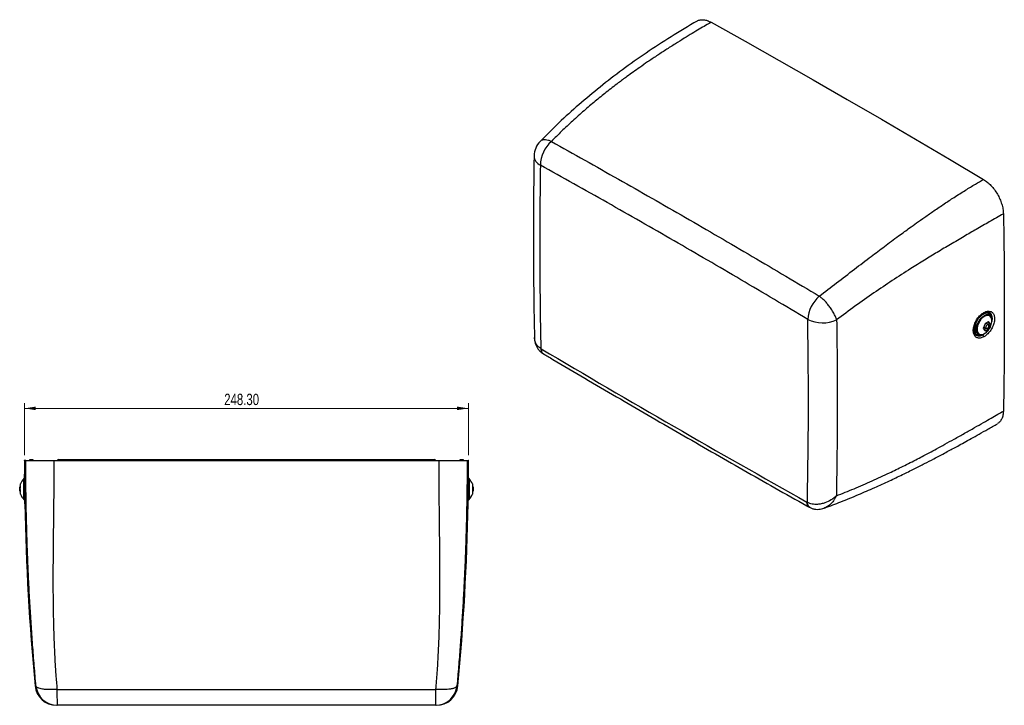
# Model space of a CAD drawing. Header units: millimetres. Extents: x 19 to 203, y 50 to 280.
# Tile 3 of 3: x 19 to 203, y 152 to 280. Entities that reach past the tile are written whole.
import ezdxf

# ---------------------------------------------------------------- set-up
doc = ezdxf.new("R2010")
doc.units = ezdxf.units.MM
doc.header["$PDSIZE"] = -1
doc.styles.add('SLDTEXTSTYLE0', font='TXT', dxfattribs={"width": 0.75})
doc.dimstyles.new('SLDDIMSTYLE0', dxfattribs={"dimtxt": 2.116667, "dimasz": 2.116667, "dimexe": 0, "dimexo": 0.0625, "dimgap": 0.529167, "dimtad": 1, "dimlfac": 3, "dimrnd": 1e-09, "dimzin": 4, "dimdsep": 46, "dimtxsty": 'SLDTEXTSTYLE0', "dimsah": 1, "dimcen": 0.09, "dimadec": 0, "dimazin": 1, "dimtfac": 1, "dimtofl": 0, "dimtmove": 0, "dimatfit": 3, "dimfxl": 0, "dimfrac": 2, "dimtolj": 1, "dimtzin": 12, "dimarcsym": 0})

# ---------------------------------------------------------------- blocks, each defined once
blk = doc.blocks.new('_D')
at = {"color": 7, "linetype": 'Continuous', "lineweight": 0}
for p, q in [((19.92, 199.03), (19.92, 208.73)), ((19.92, 207.73), (102.69, 207.73)), ((102.69, 199.03), (102.69, 208.73))]:
    blk.add_line(p, q, dxfattribs=at)
at = {"color": 7, "linetype": 'Continuous', "lineweight": 18}
for points in [[(19.92, 207.73), (22.04, 207.4), (22.04, 208.06)], [(102.69, 207.73), (100.57, 208.06), (100.57, 207.4)]]:
    blk.add_solid(points, dxfattribs=at)
at = {"color": 7, "linetype": 'Continuous', "lineweight": 18, "insert": (57.16, 210.46), "char_height": 2.117, "attachment_point": 1, "style": 'SLDTEXTSTYLE0'}
blk.add_mtext('248.30', dxfattribs=at)

msp = doc.modelspace()

# ---------------------------------------------------------------- linework, layer by layer
at = {"color": 7, "linetype": 'Continuous', "lineweight": 25}
for p, q in [((198.6592, 225.4417), (198.6637, 225.4442)), ((199.7776, 225.0757), (199.4718, 225.2522)), ((199.9852, 223.4322), (199.645, 223.9162)), ((199.6915, 225.1175), (199.7776, 225.0757)), ((198.9645, 223.5234), (198.6243, 222.6466)), ((198.6243, 222.6466), (198.9645, 222.1625)), ((199.2372, 222.6012), (198.8239, 222.3626)), ((198.8495, 222.8134), (199.1863, 222.6189)), ((199.6096, 223.3522), (199.2728, 223.5466)), ((199.4445, 222.671), (199.645, 222.5553)), ((199.5474, 223.849), (199.7416, 223.5728)), ((199.7416, 223.5728), (199.6449, 223.3235)), ((199.645, 222.5553), (199.9852, 223.4322)), ((199.7416, 223.5728), (199.9852, 223.4322)), ((197.472, 221.7881), (197.7778, 221.6115)), ((197.7757, 221.6279), (197.9118, 221.5543)), ((116.1622, 218.8776), (116.2342, 218.8349)), ((20.1745, 198.0256), (19.9202, 198.0256)), ((20.9363, 198.1923), (21.4696, 198.1923)), ((20.9363, 198.0289), (20.9363, 198.1923)), ((21.4696, 198.1923), (21.4696, 198.029)), ((25.4108, 198.0256), (97.1951, 198.0256)), ((26.303, 198.1923), (96.303, 198.1923)), ((101.1363, 198.1923), (101.6696, 198.1923)), ((101.1363, 198.0289), (101.1363, 198.1923)), ((101.6696, 198.1923), (101.6696, 198.029)), ((102.4314, 198.0256), (102.6858, 198.0256)), ((19.8196, 190.7409), (19.8196, 194.6436)), ((102.7864, 194.6436), (102.7864, 190.7409)), ((19.0356, 192.7551), (19.0356, 192.6295)), ((19.1867, 193.1156), (19.06, 193.1156)), ((19.06, 192.2689), (19.06, 193.1156)), ((19.9372, 194.4356), (19.9372, 190.6923)), ((102.6687, 190.6923), (102.6687, 194.4321)), ((103.5459, 193.1156), (103.4192, 193.1156)), ((103.5459, 193.1156), (103.5459, 192.2689)), ((103.5704, 192.6295), (103.5704, 192.7551)), ((19.06, 192.2689), (19.1867, 192.2689)), ((103.4192, 192.2689), (103.5459, 192.2689)), ((19.9372, 190.6923), (19.9823, 190.6923)), ((102.6237, 190.6923), (102.6687, 190.6923)), ((165.7812, 190.232), (165.8532, 190.1916))]:
    msp.add_line(p, q, dxfattribs=at)
at = {"color": 7, "linetype": 'Continuous', "lineweight": 25, "flags": 128}
for points in [[(147.9193, 279.7289), (154.2638, 276.1814), (160.6086, 272.6008), (166.9537, 268.9871), (173.2989, 265.3405), (179.6441, 261.6611), (185.9892, 257.9488), (192.3341, 254.2038), (198.6785, 250.4262)], [(202.3811, 244.0328), (202.4598, 239.3866), (202.516, 234.753), (202.5497, 230.132), (202.561, 225.5239), (202.5498, 220.9287), (202.5161, 216.3466), (202.4601, 211.7778), (202.3815, 207.2224)], [(199.4718, 225.2522), (199.3734, 225.2989), (199.0741, 225.3454), (198.7369, 225.2773), (198.3831, 225.0987), (198.0349, 224.821), (197.7141, 224.4616), (197.441, 224.0429), (197.2326, 223.5915), (197.1021, 223.1355), (197.0577, 222.7037)], [(197.771, 221.6155), (197.6335, 221.7233), (197.4628, 221.9834), (197.3746, 222.329), (197.3746, 222.7383), (197.4628, 223.1857), (197.6335, 223.6431), (197.8762, 224.0816), (198.1755, 224.4737), (198.5127, 224.7948), (198.8665, 225.0248), (199.2147, 225.1491), (199.5354, 225.1599), (199.6915, 225.1175)], [(200.2407, 224.0922), (200.1974, 224.4634), (200.07, 224.7612), (199.8667, 224.967), (199.6002, 225.0678), (199.2873, 225.0571), (198.9475, 224.9359), (198.6023, 224.7115), (198.2734, 224.3982), (197.9813, 224.0156), (197.7446, 223.5877), (197.5779, 223.1415), (197.4919, 222.705), (197.4919, 222.3056), (197.5779, 221.9684), (197.7446, 221.7146), (197.966, 221.5662)], [(199.6293, 225.6521), (199.6338, 225.6507), (199.9127, 225.495), (200.1228, 225.2353), (200.2533, 224.8848), (200.2975, 224.4616), (200.2632, 224.046)], [(199.6973, 223.1584), (199.6745, 223.2775), (199.6096, 223.3522), (199.5125, 223.3711), (199.3979, 223.3312), (199.2834, 223.2388), (199.1863, 223.1078), (199.1214, 222.9582), (199.0986, 222.8128), (199.1214, 222.6936), (199.1863, 222.619), (199.2834, 222.6001), (199.3979, 222.6399), (199.5125, 222.7323), (199.6096, 222.8633), (199.6745, 223.0129), (199.6973, 223.1584)], [(198.9295, 221.72), (198.9295, 221.72), (198.5401, 221.4517)]]:
    msp.add_lwpolyline(points, dxfattribs=at)
at = {"color": 7, "linetype": 'Continuous', "lineweight": 25}
for centre, radius, start, end in [((118.9123, 254.7316), 4, 135.776655, 179.075509), ((122.2642, 252.8933), 6.1837, 131.929377, 178.095695), ((116.9029, 254.9165), 1.9937, 183.460387, 245.745346), ((172.2751, 223.8812), 6.359, 131.282865, 176.021556), ((168.7119, 229.9968), 6.3189, 243.895564, 294.266816), ((198.5671, 225.5747), 0.1623, 306.520029, 7.171238), ((199.1587, 224.7134), 0.8908, 11.740638, 111.027846), ((197.8079, 222.3811), 0.9368, 180.367687, 292.7933), ((198.0134, 222.5846), 0.9631, 172.891251, 235.796569), ((198.2803, 222.522), 1.0062, 251.794484, 306.295677), ((198.2092, 221.0517), 0.5192, 1.646753, 50.39528), ((466.3695, 198.0256), 446.4494, 180, 180.329426), ((26.303, 197.8589), 0.3333, 90, 150), ((96.303, 197.8589), 0.3333, 30, 90), ((-343.7636, 198.0256), 446.4494, 359.670582, 0), ((21.7022, 192.7551), 2.6667, 134.910535, 160.290931), ((19.9372, 194.5256), 0.1667, 90, 134.910535), ((102.6687, 194.5256), 0.1667, 45.089465, 90), ((100.9037, 192.7551), 2.6667, 19.703715, 45.089465), ((21.7022, 192.7551), 2.6667, 172.229994, 180), ((100.9037, 192.7551), 2.6667, 0, 7.770006), ((21.7022, 192.6295), 2.6667, 180, 187.770006), ((21.7022, 192.6295), 2.6667, 199.703715, 225.089465), ((100.9037, 192.6295), 2.6667, 314.910535, 340.290931), ((100.9037, 192.6295), 2.6667, 352.229994, 0), ((19.9372, 190.8589), 0.1667, 225.089465, 270), ((466.3695, 198.0256), 446.4494, 181.039179, 185.403882), ((-343.7636, 198.0256), 446.4494, 354.59593, 358.960816), ((102.6687, 190.8589), 0.1667, 270, 314.910535), ((25.8865, 156.3589), 4, 185.422605, 270.007159), ((26.0557, 156.3585), 3.9996, 185.399414, 269.995719), ((60.8992, 154.6729), 34.9205, 178.927933, 183.799388), ((96.5502, 156.3585), 3.9996, 270.004281, 354.600586), ((58.5878, 154.7471), 38.0377, 356.400329, 0.87235), ((96.7195, 156.3589), 4, 269.99284, 354.502992)]:
    msp.add_arc(centre, radius, start, end, dxfattribs=at)
for points, knots in [([(145.3205, 279.9545), (143.6913, 278.9928), (140.4923, 277.1043), (135.841, 274.0632), (131.4213, 270.9386), (127.2354, 267.7207), (123.2843, 264.4141), (119.5561, 261.0446), (117.1996, 258.6795), (116.0424, 257.5179)], [0, 0, 0, 0, 0.15875684, 0.31174427, 0.45929521, 0.60172961, 0.73923518, 0.87194339, 1, 1, 1, 1]), ([(147.9193, 279.7289), (147.5782, 279.5314), (146.845, 279.1071), (145.6646, 278.4132), (144.3289, 277.6158), (142.8378, 276.7079), (141.1934, 275.6845), (139.4759, 274.5898), (137.7521, 273.4597), (136.1432, 272.3761), (134.6916, 271.3731), (133.4044, 270.4633), (132.0665, 269.4953), (130.3896, 268.248), (128.4128, 266.7202), (126.284, 264.9978), (124.1816, 263.2147), (122.095, 261.3491), (120.0576, 259.4344), (118.7659, 258.1325), (118.1322, 257.4938)], [0, 0, 0, 0, 0.03346081, 0.07190078, 0.11532012, 0.16371895, 0.21709735, 0.27531831, 0.33072781, 0.38506066, 0.43246104, 0.47292916, 0.51157648, 0.56461035, 0.63962003, 0.70995962, 0.78107978, 0.85676288, 0.92973008, 1, 1, 1, 1]), ([(145.3208, 279.9539), (145.3219, 279.9548), (145.4761, 280.081), (145.8747, 280.1831), (146.5033, 280.2253), (147.1975, 280.085), (147.6787, 279.8476), (147.9193, 279.7289)], [0, 0, 0, 0, 0.00180121, 0.25109534, 0.5004438, 0.75018096, 1, 1, 1, 1]), ([(118.1322, 257.4938), (117.9445, 257.5702), (117.5692, 257.7231), (117.1168, 257.8099), (116.7604, 257.8208), (116.4884, 257.7785), (116.2369, 257.6877), (116.1134, 257.5745), (116.0473, 257.514)], [0, 0, 0, 0, 0.208039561, 0.416124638, 0.555541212, 0.695804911, 0.837227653, 1, 1, 1, 1]), ([(118.1322, 257.4938), (122.2944, 255.1669), (130.6192, 250.5128), (143.1069, 243.3606), (155.5945, 236.0948), (163.9178, 231.1382), (168.0796, 228.6598)], [0, 0, 0, 0, 0.24998953, 0.5, 0.74998953, 1, 1, 1, 1]), ([(114.9154, 254.7948), (114.9092, 254.4859), (114.8475, 251.4185), (114.8007, 245.551), (114.7823, 237.1896), (114.8383, 228.9952), (114.9349, 223.5694), (114.9814, 220.962)], [0, 0, 0, 0, 0.02774213, 0.2754813, 0.52318685, 0.77086848, 1, 1, 1, 1]), ([(116.0839, 253.0988), (116.0189, 247.4417), (115.8888, 236.125), (116.0711, 224.629), (116.1622, 218.8797)], [0, 0, 0, 0, 0.49988863, 1, 1, 1, 1]), ([(165.9315, 224.3224), (161.7779, 226.7954), (153.4705, 231.7414), (141.008, 238.9923), (128.5452, 246.1305), (120.2378, 250.776), (116.0839, 253.0988)], [0, 0, 0, 0, 0.24998956, 0.5, 0.74998956, 1, 1, 1, 1]), ([(168.0796, 228.6598), (169.1518, 229.4827), (171.3544, 231.1735), (174.5731, 233.6466), (177.1213, 235.5913), (178.981, 236.9984), (180.2329, 237.9394), (181.5253, 238.9032), (182.7725, 239.8249), (183.9002, 240.6502), (185.0204, 241.464), (186.2747, 242.3648), (187.7933, 243.4374), (189.5163, 244.6288), (191.3425, 245.8613), (193.3034, 247.1457), (195.2324, 248.365), (197.0554, 249.4786), (198.1725, 250.1308), (198.6786, 250.4262)], [0, 0, 0, 0, 0.10097932, 0.2074585, 0.30900412, 0.34854122, 0.3895436, 0.43201243, 0.47594879, 0.51288087, 0.54382109, 0.58730469, 0.63772165, 0.69507215, 0.75891547, 0.81966641, 0.89010952, 0.95022058, 1, 1, 1, 1]), ([(198.6785, 250.4262), (198.918, 250.2681), (199.397, 249.9519), (200.0865, 249.2931), (200.725, 248.5314), (201.2846, 247.6752), (201.7498, 246.764), (202.0948, 245.8292), (202.3258, 244.8986), (202.3627, 244.3214), (202.3811, 244.0328)], [0, 0, 0, 0, 0.12460534, 0.24919693, 0.37429754, 0.49942553, 0.62444102, 0.74948375, 0.87472134, 1, 1, 1, 1]), ([(202.3812, 244.0328), (201.5112, 243.5308), (199.8359, 242.5642), (197.3965, 241.1546), (194.9899, 239.7554), (192.5669, 238.3296), (190.0984, 236.8542), (187.6295, 235.3506), (184.8368, 233.6094), (181.6987, 231.5904), (178.2233, 229.2554), (174.7617, 226.8264), (172.448, 225.0907), (171.3089, 224.2362)], [0, 0, 0, 0, 0.08679486, 0.16713203, 0.24101887, 0.3231076, 0.40350647, 0.48032227, 0.56112548, 0.67144428, 0.77987275, 0.89162496, 1, 1, 1, 1]), ([(171.3089, 224.2362), (171.2401, 224.4403), (171.1071, 224.8348), (170.8252, 225.4055), (170.551, 225.8814), (170.3039, 226.266), (169.9852, 226.7202), (169.5801, 227.2383), (169.0826, 227.789), (168.5741, 228.2785), (168.2445, 228.5327), (168.0796, 228.6598)], [0, 0, 0, 0, 0.13877022, 0.26820548, 0.34945184, 0.42670373, 0.5000753, 0.62640764, 0.75140282, 0.87571076, 1, 1, 1, 1]), ([(198.7281, 225.595), (198.7389, 225.6012), (198.9718, 225.7361), (199.4303, 225.9065), (200.0235, 225.8687), (200.4754, 225.5475), (200.7346, 224.9788), (200.7721, 224.2261), (200.5845, 223.3768), (200.3216, 222.8056), (200.0076, 222.2698), (199.6365, 221.762), (199.1183, 221.2954), (198.8121, 221.1158), (198.7281, 221.0666)], [0, 0, 0, 0, 0.005147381, 0.111222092, 0.217282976, 0.32334234, 0.429413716, 0.535504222, 0.641610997, 0.747181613, 0.747730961, 0.853835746, 0.959924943, 1, 1, 1, 1]), ([(165.8532, 190.1937), (165.9443, 195.8352), (166.1266, 207.1209), (165.9965, 218.5877), (165.9315, 224.3224)], [0, 0, 0, 0, 0.49988863, 1, 1, 1, 1]), ([(171.3089, 224.2362), (171.3389, 222.0417), (171.4292, 215.4307), (171.4549, 204.4718), (171.3247, 195.7824), (171.2596, 191.4371)], [0, 0, 0, 0, 0.19897883, 0.59943702, 1, 1, 1, 1]), ([(198.7281, 221.0666), (198.5056, 220.9711), (198.0605, 220.78), (197.4725, 220.8525), (197.0296, 221.1881), (196.7823, 221.7726), (196.7589, 222.534), (196.9624, 223.388), (197.3698, 224.2384), (197.9338, 224.9865), (198.4174, 225.4056), (198.6837, 225.5679), (198.7281, 225.595)], [0, 0, 0, 0, 0.10860667, 0.2172029, 0.32581778, 0.43449611, 0.54325276, 0.65205601, 0.76084547, 0.86957186, 0.97822623, 1, 1, 1, 1]), ([(197.1513, 221.5151), (197.1382, 221.5257), (197.0699, 221.5809), (196.9784, 221.7636), (196.8905, 222.0668), (196.871, 222.4509), (196.92, 222.875), (197.0384, 223.3276), (197.2236, 223.7874), (197.467, 224.234), (197.759, 224.6474), (198.0853, 225.0069), (198.3945, 225.2782), (198.5863, 225.3904), (198.6632, 225.4353)], [0, 0, 0, 0, 0.02117533, 0.1102193, 0.20502847, 0.29681537, 0.38762019, 0.47913179, 0.57143459, 0.66319289, 0.7553095, 0.84728844, 0.93882979, 1, 1, 1, 1]), ([(198.6634, 225.4439), (198.775, 225.5021), (198.9986, 225.6186), (199.299, 225.6842), (199.5123, 225.6893), (199.6042, 225.6522), (199.6306, 225.6416)], [0, 0, 0, 0, 0.29258979, 0.58646058, 0.8814604, 1, 1, 1, 1]), ([(198.8819, 221.7247), (198.9353, 221.7538), (199.1204, 221.8544), (199.4001, 222.0954), (199.7158, 222.4487), (199.9737, 222.8726), (200.1503, 223.3444), (200.2381, 223.7602), (200.2319, 224.012), (200.2297, 224.0982)], [0, 0, 0, 0, 0.06366824, 0.22053471, 0.38330306, 0.55927337, 0.73649316, 0.90985149, 1, 1, 1, 1]), ([(200.2293, 223.8536), (200.261, 223.9773), (200.3563, 224.3495), (200.3062, 224.9013), (200.0764, 225.3826), (199.8241, 225.6335), (199.6409, 225.6429), (199.63, 225.6434)], [0, 0, 0, 0, 0.13985357, 0.42076611, 0.7016075, 0.98237287, 1, 1, 1, 1]), ([(200.2407, 224.092), (200.2384, 224.1595), (200.2319, 224.3555), (200.159, 224.6473), (199.9901, 224.9184), (199.8162, 225.078), (199.6962, 225.1097), (199.6734, 225.1157)], [0, 0, 0, 0, 0.14202684, 0.41237616, 0.68113574, 0.93960585, 1, 1, 1, 1]), ([(114.9907, 220.9651), (114.9892, 220.8952), (114.9835, 220.6202), (115.06, 220.1544), (115.2216, 219.59), (115.4659, 219.077), (115.7851, 218.6256), (116.1266, 218.2678), (116.3834, 218.0999), (116.489, 218.0309)], [0, 0, 0, 0, 0.06063223, 0.23871148, 0.40901079, 0.57252876, 0.73257939, 0.89006693, 1, 1, 1, 1]), ([(116.1622, 218.8797), (115.9151, 219.0652), (115.434, 219.4264), (115.1061, 220.1227), (114.9814, 220.6405), (114.9915, 220.8986), (114.994, 220.962)], [0, 0, 0, 0, 0.35902607, 0.69890204, 0.92603621, 1, 1, 1, 1]), ([(196.9523, 221.8945), (196.99, 221.7853), (197.0891, 221.4981), (197.4356, 221.2498), (197.7762, 221.2504), (197.9419, 221.2507)], [0, 0, 0, 0, 0.23952876, 0.62995096, 1, 1, 1, 1]), ([(197.9419, 221.2507), (197.9505, 221.2498), (198.1268, 221.2315), (198.3386, 221.3443), (198.5401, 221.4517)], [0, 0, 0, 0, 0.04891455, 1, 1, 1, 1]), ([(198.5401, 221.4517), (198.6148, 221.4926), (198.7655, 221.5751), (198.9077, 221.7116), (198.9795, 221.7804)], [0, 0, 0, 0, 0.49527384, 1, 1, 1, 1]), ([(116.1622, 218.8797), (116.1723, 218.7026), (116.1925, 218.3484), (116.3414, 218.0679), (116.4794, 218.0295), (116.4868, 218.0275)], [0, 0, 0, 0, 0.48614223, 0.97228445, 1, 1, 1, 1]), ([(116.2342, 218.8349), (116.2528, 218.6515), (116.2899, 218.2846), (116.4643, 217.9899), (116.6172, 217.9482), (116.6327, 217.944)], [0, 0, 0, 0, 0.47328936, 0.94657872, 1, 1, 1, 1]), ([(116.4847, 218.0222), (116.4901, 218.018), (116.5526, 217.9702), (116.6176, 217.9347), (116.6768, 217.9023)], [0, 0, 0, 0, 0.08709529, 1, 1, 1, 1]), ([(116.6289, 217.9362), (117.2304, 217.578), (121.7722, 214.8733), (130.2552, 209.9047), (142.0775, 203.033), (153.9, 196.2654), (161.9462, 191.6913), (166.0511, 189.3984), (166.2156, 189.3066)], [0, 0, 0, 0, 0.03639691, 0.27480605, 0.51321774, 0.75163196, 0.99004871, 1, 1, 1, 1]), ([(171.2596, 191.4371), (172.3581, 191.8666), (174.592, 192.7402), (177.884, 194.1715), (180.491, 195.3823), (182.4032, 196.3081), (183.6972, 196.9475), (185.0324, 197.6206), (186.328, 198.2864), (187.5118, 198.9051), (188.6948, 199.5327), (190.0043, 200.2363), (191.5579, 201.0825), (193.2934, 202.0406), (195.1407, 203.0757), (196.9571, 204.1045), (198.6138, 205.0505), (200.0515, 205.8768), (201.2851, 206.589), (202.038, 207.024), (202.3816, 207.2224)], [0, 0, 0, 0, 0.10227028, 0.20798124, 0.30884122, 0.34847232, 0.38955454, 0.43208927, 0.47607771, 0.51380683, 0.54600901, 0.59025134, 0.64060275, 0.69706351, 0.75977541, 0.82200874, 0.87644483, 0.92425528, 0.96544026, 1, 1, 1, 1]), ([(202.3815, 207.2224), (202.3632, 206.9555), (202.3266, 206.4216), (202.0948, 205.7599), (201.7573, 205.216), (201.436, 204.9911), (201.2769, 204.8798)], [0, 0, 0, 0, 0.25076961, 0.50151167, 0.75315971, 1, 1, 1, 1]), ([(169.0553, 189.1497), (170.0695, 189.5306), (172.1975, 190.3295), (175.3078, 191.6096), (178.3197, 192.9184), (181.0562, 194.1704), (183.5142, 195.3416), (185.7031, 196.4201), (187.6313, 197.3962), (189.3182, 198.2692), (190.7272, 199.0115), (191.8843, 199.6293), (192.8982, 200.1762), (193.9379, 200.7423), (195.1097, 201.3866), (196.4357, 202.1236), (197.915, 202.955), (199.5472, 203.882), (200.6837, 204.5362), (201.278, 204.8783)], [0, 0, 0, 0, 0.09022291, 0.18930327, 0.28075034, 0.36458621, 0.44082857, 0.50832729, 0.56851668, 0.62140597, 0.667, 0.70154554, 0.73098965, 0.76325535, 0.80054404, 0.84285867, 0.89020302, 0.9425817, 1, 1, 1, 1]), ([(22.0739, 155.9822), (21.9642, 157.2359), (21.7421, 159.7764), (21.4431, 163.6478), (21.1725, 167.5403), (20.9324, 171.4641), (20.7259, 175.3645), (20.5636, 178.9996), (20.4383, 182.3594), (20.3435, 185.4551), (20.2702, 188.5111), (20.2172, 191.5606), (20.1816, 194.7162), (20.1769, 196.8969), (20.1745, 198.0257)], [0, 0, 0, 0, 0.09173975, 0.18589337, 0.27993745, 0.37145342, 0.46632483, 0.55763499, 0.62954892, 0.70448862, 0.77684765, 0.84580457, 0.92018686, 1, 1, 1, 1]), ([(20.1745, 198.0256), (20.2004, 198.0256), (20.2521, 198.0256), (20.576, 198.0256), (21.0616, 198.0256), (21.7181, 198.0256), (22.5082, 198.0256), (23.4113, 198.0256), (24.3892, 198.0256), (25.0702, 198.0256), (25.4108, 198.0256)], [0, 0, 0, 0, 0.12460552, 0.24919728, 0.37429781, 0.49942572, 0.62444113, 0.74948378, 0.87472136, 1, 1, 1, 1]), ([(25.4108, 198.0257), (25.4102, 197.5541), (25.409, 196.5421), (25.4006, 194.921), (25.3876, 193.0936), (25.3708, 191.2261), (25.3516, 189.3453), (25.3305, 187.492), (25.3083, 185.6141), (25.2863, 183.5796), (25.266, 181.5164), (25.2494, 179.4801), (25.2384, 177.6708), (25.2338, 175.7833), (25.2391, 173.5549), (25.2614, 171.0115), (25.3056, 168.4087), (25.3739, 165.7966), (25.4729, 163.1527), (25.6095, 160.4593), (25.7748, 157.857), (25.9156, 156.1607), (25.9848, 155.3263)], [0, 0, 0, 0, 0.0327427, 0.07026737, 0.1125742, 0.15966332, 0.200017, 0.2433231, 0.28856943, 0.3307274, 0.38506008, 0.43246031, 0.4729283, 0.51157549, 0.56460919, 0.62918941, 0.69033779, 0.74805887, 0.81384841, 0.87788657, 0.93993311, 1, 1, 1, 1]), ([(96.6211, 155.3263), (96.7066, 156.3716), (96.8811, 158.5052), (97.0715, 161.7958), (97.2115, 165.0861), (97.2852, 167.7625), (97.3239, 169.7862), (97.3452, 171.272), (97.3602, 172.806), (97.369, 174.3884), (97.3713, 175.863), (97.369, 177.1933), (97.3631, 178.414), (97.3545, 179.7167), (97.3427, 181.1725), (97.3276, 182.7818), (97.3094, 184.5449), (97.2882, 186.4317), (97.2654, 188.3461), (97.2433, 190.3956), (97.2234, 192.476), (97.2076, 194.5486), (97.1974, 196.3708), (97.1958, 197.5019), (97.1951, 198.0257)], [0, 0, 0, 0, 0.07522206, 0.15353019, 0.23494687, 0.30900783, 0.34280684, 0.37768224, 0.4136348, 0.45066521, 0.4887741, 0.51700829, 0.54382303, 0.57417507, 0.60806451, 0.64549143, 0.6864559, 0.73095796, 0.77688858, 0.81966712, 0.87346796, 0.92145694, 0.96363421, 1, 1, 1, 1]), ([(97.1951, 198.0256), (97.5339, 198.0256), (98.2113, 198.0256), (99.1864, 198.0256), (100.0892, 198.0256), (100.8807, 198.0256), (101.5385, 198.0256), (102.0265, 198.0256), (102.3531, 198.0256), (102.4053, 198.0256), (102.4314, 198.0256)], [0, 0, 0, 0, 0.12460534, 0.24919693, 0.37429754, 0.49942553, 0.62444102, 0.74948375, 0.87472134, 1, 1, 1, 1]), ([(102.4314, 198.0257), (102.4296, 197.0556), (102.4262, 195.1716), (102.3995, 192.4299), (102.3606, 189.8546), (102.3073, 187.2636), (102.2314, 184.3611), (102.1256, 181.1482), (101.9869, 177.6995), (101.8197, 174.1753), (101.6208, 170.5674), (101.3891, 166.8788), (101.1299, 163.2109), (100.8449, 159.5546), (100.6355, 157.1633), (100.532, 155.9822)], [0, 0, 0, 0, 0.06859353, 0.13321697, 0.19387362, 0.25073809, 0.31651746, 0.39930543, 0.4783154, 0.56111969, 0.64974701, 0.73541678, 0.82498872, 0.91356173, 1, 1, 1, 1]), ([(19.9565, 192.6415), (19.9563, 192.6566), (19.9543, 192.8251), (19.9505, 193.1524), (19.9454, 193.6051), (19.9409, 194.0362), (19.937, 194.4254), (19.9337, 194.7689), (19.9311, 195.0503), (19.9292, 195.2687), (19.928, 195.4068), (19.9275, 195.4709), (19.9276, 195.4613), (19.9276, 195.4587)], [0, 0, 0, 0, 0.01025962, 0.11483382, 0.22243852, 0.3269991, 0.43458975, 0.53914851, 0.64673816, 0.75130819, 0.85891096, 0.96349928, 1, 1, 1, 1]), ([(102.6494, 192.6415), (102.6496, 192.6566), (102.6516, 192.8251), (102.6555, 193.1524), (102.6605, 193.6051), (102.665, 194.0362), (102.6689, 194.4254), (102.6722, 194.7689), (102.6748, 195.0503), (102.6767, 195.2687), (102.6779, 195.4068), (102.6785, 195.4709), (102.6784, 195.4613), (102.6784, 195.4587)], [0, 0, 0, 0, 0.01025964, 0.114834, 0.22243887, 0.32699962, 0.43459043, 0.53914936, 0.64673917, 0.75130937, 0.85891231, 0.96350079, 1, 1, 1, 1]), ([(19.1918, 193.1734), (19.1708, 193.2523), (19.128, 193.4127), (19.1703, 193.5731), (19.1918, 193.6545)], [0, 0, 0, 0, 0.49214746, 1, 1, 1, 1]), ([(103.4141, 193.6545), (103.4351, 193.5756), (103.4779, 193.4153), (103.4356, 193.2549), (103.4141, 193.1734)], [0, 0, 0, 0, 0.49214746, 1, 1, 1, 1]), ([(19.1918, 191.73), (19.1708, 191.8089), (19.128, 191.9693), (19.1703, 192.1297), (19.1918, 192.2112)], [0, 0, 0, 0, 0.49214746, 1, 1, 1, 1]), ([(19.9936, 189.9288), (19.9936, 189.9308), (19.9935, 189.9354), (19.992, 190.0366), (19.9893, 190.2109), (19.9856, 190.4601), (19.9811, 190.7696), (19.9759, 191.1371), (19.9704, 191.5451), (19.9645, 191.9894), (19.9599, 192.3594), (19.9572, 192.5794), (19.9565, 192.6415)], [0, 0, 0, 0, 0.0865549, 0.19381371, 0.30418661, 0.41143123, 0.52179119, 0.62897411, 0.73926925, 0.84638245, 0.95660239, 1, 1, 1, 1]), ([(102.6123, 189.9288), (102.6123, 189.9308), (102.6124, 189.9354), (102.614, 190.0366), (102.6166, 190.2109), (102.6203, 190.4601), (102.6248, 190.7696), (102.63, 191.1371), (102.6356, 191.5451), (102.6414, 191.9894), (102.646, 192.3594), (102.6487, 192.5794), (102.6494, 192.6415)], [0, 0, 0, 0, 0.08655489, 0.19381371, 0.30418661, 0.41143122, 0.52179119, 0.62897411, 0.73926925, 0.84638245, 0.95660239, 1, 1, 1, 1]), ([(103.4141, 192.2112), (103.4351, 192.1322), (103.4779, 191.9719), (103.4356, 191.8115), (103.4141, 191.73)], [0, 0, 0, 0, 0.49214746, 1, 1, 1, 1]), ([(171.2596, 191.4371), (171.258, 191.4352), (171.2562, 191.4332), (171.2537, 191.4311), (171.251, 191.4287), (171.2449, 191.4231), (171.2328, 191.4118), (171.2108, 191.3913), (171.1702, 191.3541), (171.0953, 191.2869), (170.9547, 191.166), (170.6812, 190.9485), (170.0877, 190.5422), (169.3006, 190.1604), (168.4348, 189.9122), (167.6295, 189.7969), (166.7099, 189.8274), (166.1439, 190.0694), (165.8532, 190.1937)], [0, 0, 0, 0, 0.00118204, 0.00129498, 0.00165497, 0.00298422, 0.00541583, 0.00985077, 0.01793355, 0.03267199, 0.05961424, 0.10929153, 0.20371132, 0.40847609, 0.52608354, 0.64363652, 0.81693603, 1, 1, 1, 1]), ([(171.2596, 191.4371), (171.2592, 191.4362), (171.2557, 191.4277), (171.2416, 191.3975), (171.189, 191.2845), (171.1052, 191.1196), (170.9869, 190.9068), (170.8564, 190.693), (170.6899, 190.4494), (170.4508, 190.1449), (170.1495, 189.828), (169.8073, 189.5483), (169.4486, 189.3085), (169.1953, 189.2128), (169.0518, 189.1585)], [0, 0, 0, 0, 0.000812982, 0.007810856, 0.027850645, 0.105496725, 0.163812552, 0.235724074, 0.321736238, 0.422331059, 0.580885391, 0.72124382, 0.841957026, 1, 1, 1, 1]), ([(166.2311, 189.3183), (166.2066, 189.3248), (166.0411, 189.3687), (165.8498, 189.6726), (165.8041, 190.0455), (165.7812, 190.232)], [0, 0, 0, 0, 0.07998121, 0.53999061, 1, 1, 1, 1]), ([(166.3831, 189.244), (166.3468, 189.2537), (166.1644, 189.3024), (165.9466, 189.6206), (165.8843, 190.0027), (165.8532, 190.1937)], [0, 0, 0, 0, 0.110459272, 0.555229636, 1, 1, 1, 1]), ([(166.1675, 189.3319), (166.2298, 189.2955), (166.2948, 189.2575), (166.366, 189.2251), (166.3688, 189.2238)], [0, 0, 0, 0, 0.95939262, 1, 1, 1, 1]), ([(166.3772, 189.231), (166.4598, 189.1879), (166.7074, 189.0588), (167.1565, 188.9438), (167.6962, 188.8858), (168.2343, 188.9231), (168.6938, 189.0128), (168.9638, 189.1184), (169.0622, 189.1569)], [0, 0, 0, 0, 0.10135842, 0.30351348, 0.49576965, 0.68786699, 0.88615029, 1, 1, 1, 1]), ([(21.92, 155.9822), (21.9149, 155.9822), (21.8732, 155.9823), (21.9802, 155.9822), (22.0739, 155.9822)], [0, 0, 0, 0, 0.12368113, 1, 1, 1, 1]), ([(25.9848, 155.3263), (25.7356, 155.3101), (25.2371, 155.2778), (24.5976, 155.2774), (24.072, 155.2993), (23.6497, 155.3354), (23.2234, 155.3935), (22.806, 155.4839), (22.4349, 155.615), (22.1575, 155.7803), (22.1024, 155.9133), (22.0739, 155.9822)], [0, 0, 0, 0, 0.12427103, 0.24856926, 0.33184881, 0.41563439, 0.50011231, 0.61152337, 0.73178552, 0.86122011, 1, 1, 1, 1]), ([(25.9848, 155.3263), (31.8705, 155.3268), (43.6425, 155.3278), (61.3025, 155.3282), (78.9629, 155.3278), (90.7349, 155.3268), (96.6211, 155.3263)], [0, 0, 0, 0, 0.24998953, 0.5, 0.74998953, 1, 1, 1, 1]), ([(100.532, 155.9822), (100.5036, 155.9133), (100.4486, 155.7803), (100.1985, 155.6317), (99.918, 155.5243), (99.6438, 155.4492), (99.2679, 155.3744), (98.7577, 155.3118), (98.0886, 155.2772), (97.3689, 155.2778), (96.8704, 155.3101), (96.6211, 155.3263)], [0, 0, 0, 0, 0.13877022, 0.26820548, 0.34945184, 0.42670373, 0.5000753, 0.62640764, 0.75140282, 0.87571076, 1, 1, 1, 1]), ([(100.532, 155.9822), (100.5776, 155.9822), (100.6822, 155.9822), (100.6756, 155.9822), (100.6719, 155.9822)], [0, 0, 0, 0, 0.43531039, 1, 1, 1, 1]), ([(26.0554, 152.3589), (25.9989, 152.3589), (25.9, 152.3589), (25.8978, 152.3589), (25.8968, 152.3589)], [0, 0, 0, 0, 0.57096405, 1, 1, 1, 1]), ([(96.5505, 152.3589), (90.6765, 152.3589), (78.9281, 152.3589), (61.3035, 152.3589), (43.6783, 152.3589), (31.9299, 152.3589), (26.0554, 152.3589)], [0, 0, 0, 0, 0.24998956, 0.5, 0.74998956, 1, 1, 1, 1]), ([(96.7091, 152.3589), (96.7082, 152.3589), (96.7059, 152.3589), (96.607, 152.3589), (96.5505, 152.3589)], [0, 0, 0, 0, 0.42878155, 1, 1, 1, 1])]:
    msp.add_open_spline(points, degree=3, knots=knots, dxfattribs=at)
for points in [[(199.645, 223.9162), (199.5466, 223.8421), (199.3498, 223.6938), (199.093, 223.5802), (198.9645, 223.5234)], [(198.9645, 222.1625), (199.093, 222.2193), (199.3498, 222.3329), (199.5466, 222.4812), (199.645, 222.5553)], [(116.2342, 218.8349), (124.492, 213.9733), (141.0077, 204.2499), (157.5234, 194.9047), (165.7812, 190.232)], [(19.1918, 192.2112), (19.1706, 192.3715), (19.128, 192.6923), (19.1706, 193.013), (19.1918, 193.1734)], [(103.4141, 193.1734), (103.4354, 193.013), (103.4779, 192.6923), (103.4354, 192.3715), (103.4141, 192.2112)]]:
    msp.add_open_spline(points, degree=3, dxfattribs=at)
at = {"color": 7, "linetype": 'Continuous', "lineweight": 0}
for p in [(19.9202, 198.0256), (102.6858, 198.0256)]:
    msp.add_point(p, dxfattribs=at)

# ---------------------------------------------------------------- dimensions: what is measured, and where the dimension line sits
at = {"color": 7, "linetype": 'Continuous', "lineweight": 18}
dim = msp.add_linear_dim(base=(102.6858, 207.7295), p1=(19.9202, 198.0256), p2=(102.6858, 198.0256), dimstyle='SLDDIMSTYLE0', dxfattribs=at)
dim.commit()
dim.dimension.update_dxf_attribs({"geometry": '_D', "text_midpoint": (61.4566, 207.7295), "dimtype": 160})

doc.saveas('drawing.dxf')
